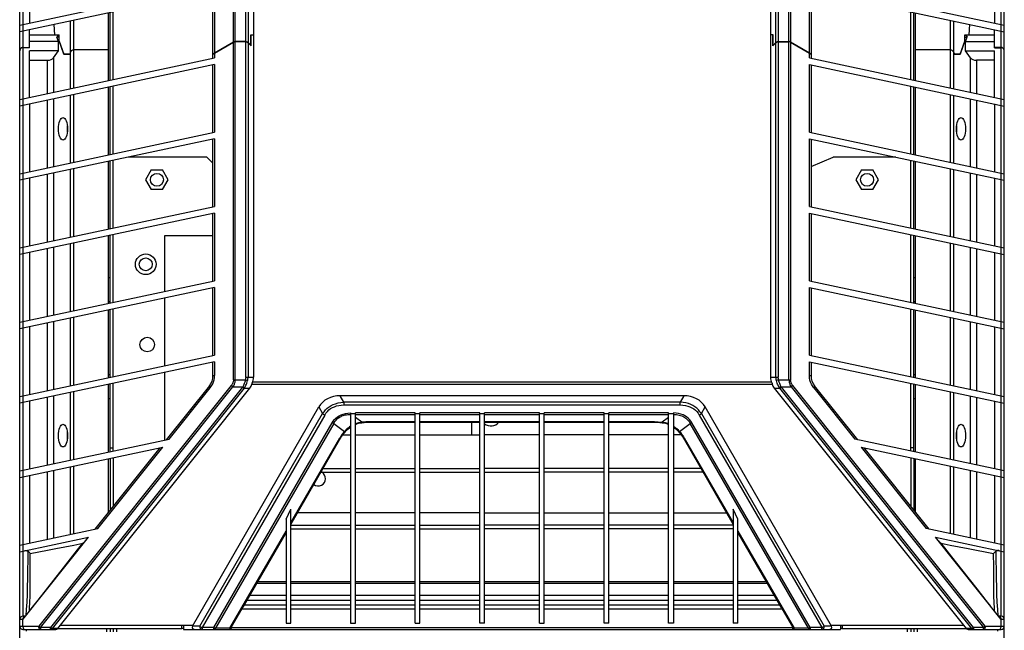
# Model space of a CAD drawing. Header units: inches. Extents: x 0 to 180, y 0 to 77.
# Tile 7 of 14: x 28.36 to 40.37, y 42.16 to 49.6. Entities that reach past the tile are written whole.
import ezdxf

# ---------------------------------------------------------------- set-up
doc = ezdxf.new("R2010")
doc.units = ezdxf.units.IN
doc.header["$LTSCALE"] = 5.5
doc.header["$MEASUREMENT"] = 0
doc.layers.get('0').update_dxf_attribs({"linetype": 'CONTINUOUS'})

msp = doc.modelspace()

# ---------------------------------------------------------------- linework, layer by layer
at = {"color": 7, "linetype": 'Continuous'}
for p, q in [((28.362, 19.265), (28.362, 56.666)), ((40.369, 19.265), (40.369, 56.666)), ((30.968, 49.33), (30.968, 53.624)), ((30.987, 53.624), (30.987, 49.335)), ((31.118, 49.335), (31.118, 53.593)), ((31.146, 53.593), (31.146, 49.324)), ((31.213, 53.593), (31.213, 45.244)), ((37.518, 53.593), (37.518, 45.244)), ((37.585, 49.324), (37.585, 53.593)), ((37.613, 53.593), (37.613, 49.335)), ((37.743, 49.335), (37.743, 53.624)), ((37.763, 53.624), (37.763, 49.33)), ((28.401, 50.37), (28.401, 49.545)), ((28.48, 50.387), (28.48, 49.562)), ((40.251, 50.387), (40.251, 49.562)), ((40.33, 49.545), (40.33, 50.37)), ((28.362, 49.537), (30.737, 50.042)), ((30.737, 49.961), (28.362, 49.456)), ((30.718, 49.184), (30.718, 49.957)), ((30.737, 49.961), (30.737, 49.196)), ((37.994, 50.042), (40.369, 49.537)), ((37.994, 49.196), (37.994, 49.961)), ((37.994, 49.961), (40.369, 49.456)), ((38.013, 49.957), (38.013, 49.184)), ((29.018, 49.596), (29.018, 48.771)), ((29.444, 48.861), (29.444, 49.686)), ((29.464, 48.865), (29.464, 49.69)), ((29.503, 48.874), (29.503, 49.699)), ((39.228, 48.874), (39.228, 49.699)), ((39.267, 48.865), (39.267, 49.69)), ((39.287, 48.861), (39.287, 49.686)), ((39.713, 48.771), (39.713, 49.596)), ((28.401, 49.545), (28.401, 49.464)), ((28.48, 49.261), (28.48, 49.481)), ((28.791, 49.418), (28.781, 49.545)), ((28.982, 48.763), (28.982, 49.588)), ((39.749, 49.588), (39.749, 48.763)), ((39.94, 49.418), (39.95, 49.545)), ((40.251, 49.261), (40.251, 49.481)), ((40.33, 49.464), (40.33, 49.545)), ((28.401, 49.464), (28.401, 49.263)), ((28.48, 49.414), (28.484, 49.418)), ((28.484, 49.418), (28.842, 49.418)), ((28.833, 49.418), (28.813, 49.389)), ((28.834, 49.338), (28.813, 49.389)), ((28.841, 49.389), (28.813, 49.389)), ((28.841, 49.389), (28.842, 49.39)), ((28.841, 49.34), (28.841, 49.389)), ((28.842, 49.344), (28.842, 49.418)), ((31.182, 49.288), (31.182, 49.418)), ((31.182, 49.418), (31.213, 49.418)), ((31.184, 49.284), (31.184, 49.418)), ((37.549, 49.418), (37.518, 49.418)), ((37.547, 49.284), (37.547, 49.418)), ((37.549, 49.288), (37.549, 49.418)), ((39.889, 49.344), (39.889, 49.418)), ((39.889, 49.418), (40.247, 49.418)), ((39.89, 49.389), (39.889, 49.39)), ((39.89, 49.34), (39.89, 49.389)), ((39.89, 49.389), (39.918, 49.389)), ((39.897, 49.338), (39.918, 49.389)), ((39.898, 49.418), (39.918, 49.389)), ((40.251, 49.414), (40.247, 49.418)), ((40.33, 49.263), (40.33, 49.464)), ((28.401, 49.263), (28.48, 49.263)), ((28.401, 49.261), (28.401, 48.639)), ((28.48, 49.261), (28.401, 49.261)), ((28.834, 49.338), (28.48, 49.338)), ((28.834, 49.222), (28.834, 49.338)), ((28.841, 49.34), (28.898, 49.182)), ((28.841, 49.34), (28.844, 49.339)), ((28.9, 49.184), (28.842, 49.344)), ((29.444, 49.233), (29.018, 49.233)), ((30.737, 49.196), (30.968, 49.33)), ((30.968, 49.328), (30.737, 49.194)), ((30.968, 45.212), (30.968, 49.328)), ((30.984, 49.335), (30.987, 49.335)), ((31.118, 49.335), (30.987, 49.335)), ((30.987, 49.333), (30.987, 45.212)), ((31.118, 49.333), (30.987, 49.333)), ((31.118, 45.244), (31.118, 49.333)), ((31.182, 49.288), (31.146, 49.324)), ((31.146, 49.322), (31.146, 45.244)), ((31.184, 49.284), (31.146, 49.322)), ((31.182, 49.288), (31.18, 49.288)), ((37.547, 49.284), (37.585, 49.322)), ((37.549, 49.288), (37.585, 49.324)), ((37.549, 49.288), (37.551, 49.288)), ((37.585, 45.244), (37.585, 49.322)), ((37.613, 49.335), (37.743, 49.335)), ((37.613, 49.333), (37.613, 45.244)), ((37.613, 49.333), (37.743, 49.333)), ((37.747, 49.335), (37.743, 49.335)), ((37.743, 45.212), (37.743, 49.333)), ((37.994, 49.196), (37.763, 49.33)), ((37.763, 49.328), (37.763, 45.212)), ((37.763, 49.328), (37.994, 49.194)), ((39.713, 49.233), (39.287, 49.233)), ((39.889, 49.344), (39.831, 49.184)), ((39.833, 49.182), (39.89, 49.34)), ((39.89, 49.34), (39.887, 49.339)), ((39.897, 49.222), (39.897, 49.338)), ((39.897, 49.338), (40.251, 49.338)), ((40.33, 49.263), (40.251, 49.263)), ((40.251, 49.261), (40.33, 49.261)), ((40.33, 48.639), (40.33, 49.261)), ((28.362, 48.631), (30.737, 49.136)), ((28.48, 48.656), (28.48, 49.222)), ((28.834, 49.222), (28.48, 49.222)), ((28.775, 49.136), (28.834, 49.222)), ((28.775, 49.136), (28.775, 48.719)), ((28.971, 49.182), (28.898, 49.182)), ((28.9, 49.184), (28.972, 49.184)), ((28.936, 49.182), (28.936, 49.184)), ((28.944, 49.184), (28.944, 49.182)), ((28.982, 49.209), (28.971, 49.182)), ((30.718, 49.184), (30.726, 49.184)), ((30.718, 49.132), (30.718, 49.182)), ((30.725, 49.182), (30.718, 49.182)), ((30.737, 49.194), (30.737, 49.136)), ((37.994, 49.136), (37.994, 49.194)), ((37.994, 49.136), (40.369, 48.631)), ((38.004, 49.184), (38.013, 49.184)), ((38.013, 49.182), (38.006, 49.182)), ((38.013, 49.182), (38.013, 49.132)), ((39.749, 49.209), (39.76, 49.182)), ((39.759, 49.184), (39.831, 49.184)), ((39.833, 49.182), (39.76, 49.182)), ((39.787, 49.184), (39.787, 49.182)), ((39.795, 49.184), (39.795, 49.182)), ((39.897, 49.222), (40.251, 49.222)), ((39.956, 49.136), (39.897, 49.222)), ((39.956, 48.719), (39.956, 49.136)), ((40.251, 48.656), (40.251, 49.222)), ((30.737, 49.055), (28.362, 48.55)), ((28.48, 49.108), (28.702, 49.108)), ((28.702, 48.703), (28.702, 49.108)), ((30.718, 48.226), (30.718, 49.051)), ((30.737, 49.055), (30.737, 48.23)), ((37.994, 48.23), (37.994, 49.055)), ((37.994, 49.055), (40.369, 48.55)), ((38.013, 49.051), (38.013, 48.226)), ((40.029, 49.108), (40.029, 48.703)), ((40.251, 49.108), (40.029, 49.108)), ((29.444, 47.956), (29.444, 48.781)), ((29.464, 47.96), (29.464, 48.785)), ((29.503, 47.968), (29.503, 48.793)), ((39.228, 47.968), (39.228, 48.793)), ((39.267, 47.96), (39.267, 48.785)), ((39.287, 47.956), (39.287, 48.781)), ((28.401, 48.639), (28.401, 48.559)), ((28.775, 48.638), (28.775, 47.813)), ((28.982, 47.857), (28.982, 48.682)), ((29.018, 48.69), (29.018, 47.865)), ((39.713, 47.865), (39.713, 48.69)), ((39.749, 48.682), (39.749, 47.857)), ((39.956, 47.813), (39.956, 48.638)), ((40.33, 48.559), (40.33, 48.639)), ((28.401, 48.559), (28.401, 47.734)), ((28.48, 48.576), (28.48, 47.751)), ((28.702, 47.798), (28.702, 48.623)), ((40.029, 48.623), (40.029, 47.798)), ((40.251, 48.576), (40.251, 47.751)), ((40.33, 47.734), (40.33, 48.559)), ((28.362, 47.725), (30.737, 48.23)), ((37.994, 48.23), (40.369, 47.725)), ((30.737, 48.15), (28.362, 47.645)), ((30.718, 47.321), (30.718, 48.146)), ((30.737, 48.15), (30.737, 47.325)), ((37.994, 47.325), (37.994, 48.15)), ((37.994, 48.15), (40.369, 47.645)), ((38.013, 48.146), (38.013, 47.321)), ((30.645, 47.926), (29.685, 47.926)), ((30.645, 47.926), (30.718, 47.853)), ((38.013, 47.815), (38.283, 47.926)), ((39.046, 47.926), (38.283, 47.926)), ((29.444, 47.05), (29.444, 47.875)), ((29.464, 47.054), (29.464, 47.879)), ((29.503, 47.063), (29.503, 47.888)), ((39.228, 47.063), (39.228, 47.888)), ((39.267, 47.054), (39.267, 47.879)), ((39.287, 47.05), (39.287, 47.875)), ((28.401, 47.734), (28.401, 47.653)), ((28.702, 46.892), (28.702, 47.717)), ((28.775, 47.733), (28.775, 46.908)), ((28.982, 46.952), (28.982, 47.777)), ((29.018, 47.785), (29.018, 46.96)), ((29.965, 47.771), (29.896, 47.651)), ((29.965, 47.771), (30.104, 47.771)), ((30.173, 47.651), (30.104, 47.771)), ((38.627, 47.771), (38.558, 47.651)), ((38.627, 47.771), (38.766, 47.771)), ((38.835, 47.651), (38.766, 47.771)), ((39.713, 46.96), (39.713, 47.785)), ((39.749, 47.777), (39.749, 46.952)), ((39.956, 46.908), (39.956, 47.733)), ((40.029, 47.717), (40.029, 46.892)), ((40.33, 47.653), (40.33, 47.734)), ((28.401, 47.653), (28.401, 46.828)), ((28.48, 47.67), (28.48, 46.845)), ((29.896, 47.651), (29.965, 47.531)), ((30.104, 47.531), (30.173, 47.651)), ((38.558, 47.651), (38.627, 47.531)), ((38.766, 47.531), (38.835, 47.651)), ((40.251, 47.67), (40.251, 46.845)), ((40.33, 46.828), (40.33, 47.653)), ((30.104, 47.531), (29.965, 47.531)), ((38.766, 47.531), (38.627, 47.531)), ((28.362, 46.82), (30.737, 47.325)), ((37.994, 47.325), (40.369, 46.82)), ((30.737, 47.244), (28.362, 46.739)), ((30.718, 46.415), (30.718, 47.24)), ((30.737, 47.244), (30.737, 46.419)), ((37.994, 46.419), (37.994, 47.244)), ((37.994, 47.244), (40.369, 46.739)), ((38.013, 47.24), (38.013, 46.415)), ((29.444, 46.145), (29.444, 46.97)), ((29.464, 46.149), (29.464, 46.974)), ((29.503, 46.157), (29.503, 46.982)), ((30.133, 46.291), (30.133, 46.973)), ((30.133, 46.973), (30.718, 46.973)), ((39.228, 46.157), (39.228, 46.982)), ((39.267, 46.149), (39.267, 46.974)), ((39.287, 46.145), (39.287, 46.97)), ((28.982, 46.046), (28.982, 46.871)), ((29.018, 46.879), (29.018, 46.054)), ((39.713, 46.054), (39.713, 46.879)), ((39.749, 46.871), (39.749, 46.046)), ((28.401, 46.828), (28.401, 46.748)), ((28.401, 46.748), (28.401, 45.923)), ((28.48, 46.765), (28.48, 45.94)), ((28.702, 45.987), (28.702, 46.812)), ((28.775, 46.827), (28.775, 46.002)), ((39.956, 46.002), (39.956, 46.827)), ((40.029, 46.812), (40.029, 45.987)), ((40.251, 46.765), (40.251, 45.94)), ((40.33, 46.748), (40.33, 46.828)), ((40.33, 45.923), (40.33, 46.748)), ((28.362, 45.914), (30.737, 46.419)), ((29.444, 46.46), (29.464, 46.46)), ((37.994, 46.419), (40.369, 45.914)), ((39.267, 46.46), (39.287, 46.46)), ((30.737, 46.339), (28.362, 45.834)), ((30.718, 45.51), (30.718, 46.335)), ((30.737, 46.339), (30.737, 45.514)), ((37.994, 45.514), (37.994, 46.339)), ((37.994, 46.339), (40.369, 45.834)), ((38.013, 46.335), (38.013, 45.51)), ((29.464, 46.164), (29.444, 46.164)), ((30.133, 45.386), (30.133, 46.211)), ((39.287, 46.164), (39.267, 46.164)), ((29.444, 45.239), (29.444, 46.064)), ((29.464, 45.243), (29.464, 46.068)), ((29.503, 45.252), (29.503, 46.077)), ((39.228, 45.252), (39.228, 46.077)), ((39.267, 45.243), (39.267, 46.068)), ((39.287, 45.239), (39.287, 46.064)), ((28.401, 45.923), (28.401, 45.842)), ((28.702, 45.081), (28.702, 45.906)), ((28.775, 45.922), (28.775, 45.097)), ((28.982, 45.141), (28.982, 45.966)), ((29.018, 45.974), (29.018, 45.149)), ((39.713, 45.149), (39.713, 45.974)), ((39.749, 45.966), (39.749, 45.141)), ((39.956, 45.097), (39.956, 45.922)), ((40.029, 45.906), (40.029, 45.081)), ((40.33, 45.842), (40.33, 45.923)), ((28.401, 45.842), (28.401, 45.017)), ((28.48, 45.859), (28.48, 45.034)), ((40.251, 45.859), (40.251, 45.034)), ((40.33, 45.017), (40.33, 45.842)), ((28.362, 45.009), (30.737, 45.514)), ((37.994, 45.514), (40.369, 45.009)), ((30.737, 45.433), (28.362, 44.928)), ((30.718, 45.264), (30.718, 45.429)), ((30.737, 45.433), (30.737, 45.264)), ((37.994, 45.264), (37.994, 45.433)), ((37.994, 45.433), (40.369, 44.928)), ((38.013, 45.429), (38.013, 45.264)), ((29.444, 45.279), (29.464, 45.279)), ((30.133, 44.48), (30.133, 45.305)), ((39.267, 45.279), (39.287, 45.279)), ((29.444, 44.334), (29.444, 45.159)), ((29.464, 44.338), (29.464, 45.163)), ((29.503, 44.346), (29.503, 45.171)), ((30.718, 45.264), (30.737, 45.264)), ((30.968, 45.212), (31.113, 45.212)), ((31.113, 45.212), (31.141, 45.204)), ((31.118, 45.244), (31.213, 45.244)), ((37.54, 45.155), (31.191, 45.155)), ((31.202, 45.188), (37.529, 45.188)), ((37.518, 45.244), (37.613, 45.244)), ((37.617, 45.212), (37.59, 45.204)), ((37.617, 45.212), (37.763, 45.212)), ((37.994, 45.264), (38.013, 45.264)), ((39.228, 44.346), (39.228, 45.171)), ((39.267, 44.338), (39.267, 45.163)), ((39.287, 44.334), (39.287, 45.159)), ((30.942, 45.146), (28.595, 42.21)), ((28.615, 42.193), (30.962, 45.129)), ((31.079, 45.122), (28.738, 42.193)), ((31.1, 45.113), (28.758, 42.183)), ((28.827, 42.183), (31.168, 45.113)), ((28.982, 44.235), (28.982, 45.06)), ((29.018, 45.068), (29.018, 44.243)), ((30.675, 45.141), (30.149, 44.483)), ((30.186, 44.491), (30.686, 45.116)), ((30.962, 45.129), (31.084, 45.129)), ((31.1, 45.113), (31.168, 45.113)), ((37.563, 45.113), (37.631, 45.113)), ((37.563, 45.113), (39.904, 42.183)), ((39.973, 42.183), (37.631, 45.113)), ((37.647, 45.129), (37.769, 45.129)), ((39.993, 42.193), (37.652, 45.122)), ((37.769, 45.129), (40.116, 42.193)), ((40.136, 42.21), (37.789, 45.146)), ((38.045, 45.116), (38.545, 44.491)), ((38.582, 44.483), (38.056, 45.141)), ((39.713, 44.243), (39.713, 45.068)), ((39.749, 45.06), (39.749, 44.235)), ((28.401, 45.017), (28.401, 44.937)), ((28.401, 44.937), (28.401, 44.112)), ((28.48, 44.954), (28.48, 44.129)), ((28.702, 44.176), (28.702, 45.001)), ((28.775, 45.016), (28.775, 44.191)), ((29.464, 44.983), (29.444, 44.983)), ((32.314, 44.939), (32.27, 45.019)), ((36.46, 45.019), (32.27, 45.019)), ((32.314, 44.939), (32.314, 44.907)), ((36.417, 44.939), (32.314, 44.939)), ((36.46, 45.019), (36.417, 44.939)), ((36.417, 44.907), (36.417, 44.939)), ((39.287, 44.983), (39.267, 44.983)), ((39.956, 44.191), (39.956, 45.016)), ((40.029, 45.001), (40.029, 44.176)), ((40.251, 44.954), (40.251, 44.129)), ((40.33, 44.937), (40.33, 45.017)), ((40.33, 44.112), (40.33, 44.937)), ((30.468, 42.21), (32.011, 44.883)), ((30.56, 42.21), (32.056, 44.801)), ((32.011, 44.883), (32.056, 44.801)), ((32.314, 44.907), (36.417, 44.907)), ((32.397, 44.81), (32.397, 42.249)), ((32.456, 44.798), (32.397, 44.798)), ((32.456, 42.249), (32.456, 44.81)), ((33.184, 44.81), (32.456, 44.81)), ((32.456, 44.792), (33.184, 44.792)), ((33.184, 42.249), (33.184, 44.81)), ((33.243, 44.798), (33.184, 44.798)), ((33.243, 42.249), (33.243, 44.81)), ((33.972, 44.81), (33.243, 44.81)), ((33.243, 44.792), (33.972, 44.792)), ((33.972, 42.249), (33.972, 44.81)), ((34.031, 44.798), (33.972, 44.798)), ((34.031, 42.249), (34.031, 44.81)), ((34.7, 44.81), (34.031, 44.81)), ((34.031, 44.792), (34.7, 44.792)), ((34.7, 42.249), (34.7, 44.81)), ((34.759, 44.798), (34.7, 44.798)), ((34.759, 42.249), (34.759, 44.81)), ((35.488, 44.81), (34.759, 44.81)), ((34.759, 44.792), (35.488, 44.792)), ((35.488, 42.249), (35.488, 44.81)), ((35.547, 44.798), (35.488, 44.798)), ((35.547, 42.249), (35.547, 44.81)), ((36.275, 44.81), (35.547, 44.81)), ((35.547, 44.792), (36.275, 44.792)), ((36.275, 42.249), (36.275, 44.81)), ((36.334, 44.798), (36.275, 44.798)), ((36.334, 44.81), (36.334, 42.249)), ((36.675, 44.801), (36.72, 44.883)), ((36.675, 44.801), (38.171, 42.21)), ((38.263, 42.21), (36.72, 44.883)), ((32.081, 44.784), (30.585, 42.193)), ((30.73, 42.193), (32.171, 44.688)), ((32.191, 44.682), (30.75, 42.187)), ((32.191, 44.682), (32.322, 44.584)), ((32.536, 44.696), (32.456, 44.755)), ((32.456, 44.67), (32.475, 44.677)), ((32.515, 44.688), (32.536, 44.691)), ((32.536, 44.696), (32.522, 44.694)), ((32.551, 44.697), (32.536, 44.696)), ((32.536, 44.691), (32.541, 44.692)), ((32.541, 44.692), (32.563, 44.694)), ((32.566, 44.699), (32.551, 44.697)), ((32.604, 44.697), (32.625, 44.697)), ((32.628, 44.701), (32.612, 44.701)), ((32.625, 44.697), (33.184, 44.697)), ((32.628, 44.701), (32.628, 44.697)), ((33.184, 44.701), (32.628, 44.701)), ((33.972, 44.701), (33.243, 44.701)), ((33.243, 44.697), (33.972, 44.697)), ((33.873, 44.697), (33.873, 44.541)), ((34.7, 44.701), (34.031, 44.701)), ((34.031, 44.697), (34.7, 44.697)), ((35.488, 44.701), (34.759, 44.701)), ((34.759, 44.697), (35.488, 44.697)), ((36.103, 44.701), (35.547, 44.701)), ((35.547, 44.697), (36.106, 44.697)), ((36.103, 44.697), (36.103, 44.701)), ((36.103, 44.701), (36.119, 44.701)), ((36.106, 44.697), (36.127, 44.697)), ((36.164, 44.699), (36.18, 44.697)), ((36.168, 44.694), (36.19, 44.692)), ((36.18, 44.697), (36.195, 44.696)), ((36.19, 44.692), (36.195, 44.691)), ((36.275, 44.755), (36.195, 44.696)), ((36.209, 44.694), (36.195, 44.696)), ((36.195, 44.691), (36.216, 44.688)), ((36.256, 44.677), (36.275, 44.67)), ((36.409, 44.584), (36.54, 44.682)), ((37.981, 42.187), (36.54, 44.682)), ((38.001, 42.193), (36.56, 44.688)), ((36.65, 44.784), (38.146, 42.193)), ((32.322, 44.584), (32.311, 44.571)), ((32.332, 44.581), (32.334, 44.584)), ((32.334, 44.584), (32.349, 44.6)), ((32.383, 44.629), (32.397, 44.639)), ((36.334, 44.639), (36.348, 44.629)), ((36.409, 44.584), (36.42, 44.571)), ((28.362, 44.103), (30.186, 44.491)), ((31.669, 43.472), (32.264, 44.503)), ((32.3, 44.541), (32.397, 44.541)), ((32.456, 44.541), (33.184, 44.541)), ((33.243, 44.541), (33.972, 44.541)), ((34.7, 44.541), (34.031, 44.541)), ((35.488, 44.541), (34.759, 44.541)), ((36.275, 44.541), (35.547, 44.541)), ((36.431, 44.541), (36.334, 44.541)), ((36.452, 44.509), (37.062, 43.451)), ((36.467, 44.503), (37.062, 43.472)), ((40.369, 44.103), (38.545, 44.491)), ((28.362, 44.023), (30.109, 44.394)), ((30.072, 44.386), (29.277, 43.393)), ((29.314, 43.4), (30.109, 44.394)), ((29.464, 44.383), (29.503, 44.383)), ((38.622, 44.394), (40.369, 44.023)), ((38.622, 44.394), (39.417, 43.4)), ((39.454, 43.393), (38.659, 44.386)), ((39.267, 44.383), (39.228, 44.383)), ((29.444, 43.601), (29.444, 44.253)), ((29.464, 44.257), (29.464, 43.626)), ((29.503, 44.266), (29.503, 43.675)), ((39.228, 44.266), (39.228, 43.675)), ((39.267, 44.257), (39.267, 43.626)), ((39.287, 43.601), (39.287, 44.253)), ((28.401, 44.112), (28.401, 44.031)), ((28.702, 43.27), (28.702, 44.095)), ((28.775, 44.111), (28.775, 43.286)), ((28.982, 43.33), (28.982, 44.155)), ((29.018, 44.162), (29.018, 43.337)), ((32.035, 44.086), (32.397, 44.086)), ((32.061, 44.131), (32.397, 44.131)), ((32.456, 44.131), (33.184, 44.131)), ((32.456, 44.086), (33.184, 44.086)), ((33.243, 44.131), (33.972, 44.131)), ((33.243, 44.086), (33.972, 44.086)), ((34.7, 44.131), (34.031, 44.131)), ((34.031, 44.086), (34.7, 44.086)), ((35.488, 44.131), (34.759, 44.131)), ((35.488, 44.086), (34.759, 44.086)), ((36.275, 44.131), (35.547, 44.131)), ((36.275, 44.086), (35.547, 44.086)), ((36.67, 44.131), (36.334, 44.131)), ((36.696, 44.086), (36.334, 44.086)), ((39.713, 43.337), (39.713, 44.162)), ((39.749, 44.155), (39.749, 43.33)), ((39.956, 43.286), (39.956, 44.111)), ((40.029, 44.095), (40.029, 43.27)), ((40.33, 44.031), (40.33, 44.112)), ((28.401, 44.031), (28.401, 43.206)), ((28.48, 44.048), (28.48, 43.223)), ((40.251, 44.048), (40.251, 43.223)), ((40.33, 43.206), (40.33, 44.031)), ((31.61, 43.516), (31.669, 43.635)), ((31.669, 42.249), (31.669, 43.635)), ((32.397, 43.594), (31.751, 43.594)), ((33.184, 43.594), (32.456, 43.594)), ((33.972, 43.594), (33.243, 43.594)), ((34.031, 43.594), (34.7, 43.594)), ((34.759, 43.594), (35.488, 43.594)), ((35.547, 43.594), (36.275, 43.594)), ((36.334, 43.594), (36.98, 43.594)), ((37.062, 43.635), (37.062, 42.249)), ((37.121, 43.516), (37.062, 43.635)), ((31.61, 43.516), (31.61, 42.249)), ((37.121, 42.249), (37.121, 43.516)), ((28.362, 43.198), (29.314, 43.4)), ((30.926, 42.187), (31.61, 43.37)), ((31.091, 42.451), (31.61, 43.349)), ((31.669, 43.442), (32.397, 43.442)), ((31.669, 43.397), (32.397, 43.397)), ((32.456, 43.442), (33.184, 43.442)), ((32.456, 43.397), (33.184, 43.397)), ((33.243, 43.442), (33.972, 43.442)), ((33.243, 43.397), (33.972, 43.397)), ((34.7, 43.442), (34.031, 43.442)), ((34.7, 43.397), (34.031, 43.397)), ((35.488, 43.442), (34.759, 43.442)), ((35.488, 43.397), (34.759, 43.397)), ((36.275, 43.442), (35.547, 43.442)), ((36.275, 43.397), (35.547, 43.397)), ((37.062, 43.442), (36.334, 43.442)), ((37.062, 43.397), (36.334, 43.397)), ((37.121, 43.37), (37.805, 42.187)), ((37.121, 43.349), (37.64, 42.451)), ((40.369, 43.198), (39.417, 43.4)), ((28.362, 43.117), (29.2, 43.296)), ((28.398, 42.292), (29.2, 43.296)), ((39.531, 43.296), (40.369, 43.117)), ((40.333, 42.292), (39.531, 43.296)), ((28.401, 43.206), (28.401, 43.126)), ((28.401, 43.126), (28.401, 42.332)), ((39.775, 43), (39.601, 43.221)), ((40.33, 43.126), (40.33, 43.206)), ((40.33, 42.332), (40.33, 43.126)), ((28.491, 42.933), (28.491, 43.098)), ((40.038, 42.664), (39.775, 43)), ((40.24, 42.932), (40.239, 43.098)), ((40.24, 42.786), (40.24, 42.932)), ((31.268, 42.757), (31.61, 42.757)), ((31.669, 42.757), (32.397, 42.757)), ((32.456, 42.757), (33.184, 42.757)), ((33.243, 42.757), (33.972, 42.757)), ((34.031, 42.757), (34.7, 42.757)), ((34.759, 42.757), (35.488, 42.757)), ((35.547, 42.757), (36.275, 42.757)), ((36.334, 42.757), (37.062, 42.757)), ((37.121, 42.757), (37.463, 42.757)), ((31.61, 42.729), (31.252, 42.729)), ((32.397, 42.729), (31.669, 42.729)), ((33.184, 42.729), (32.456, 42.729)), ((33.972, 42.729), (33.243, 42.729)), ((34.7, 42.729), (34.031, 42.729)), ((35.488, 42.729), (34.759, 42.729)), ((36.275, 42.729), (35.547, 42.729)), ((37.062, 42.729), (36.334, 42.729)), ((37.479, 42.729), (37.121, 42.729)), ((40.15, 42.522), (40.038, 42.664)), ((31.61, 42.524), (31.133, 42.524)), ((31.17, 42.588), (31.61, 42.588)), ((31.669, 42.588), (32.397, 42.588)), ((32.397, 42.524), (31.669, 42.524)), ((32.456, 42.588), (33.184, 42.588)), ((33.184, 42.524), (32.456, 42.524)), ((33.243, 42.588), (33.972, 42.588)), ((33.972, 42.524), (33.243, 42.524)), ((34.031, 42.588), (34.7, 42.588)), ((34.7, 42.524), (34.031, 42.524)), ((34.759, 42.588), (35.488, 42.588)), ((35.488, 42.524), (34.759, 42.524)), ((35.547, 42.588), (36.275, 42.588)), ((36.275, 42.524), (35.547, 42.524)), ((36.334, 42.588), (37.062, 42.588)), ((37.062, 42.524), (36.334, 42.524)), ((37.121, 42.588), (37.561, 42.588)), ((37.598, 42.524), (37.121, 42.524)), ((40.202, 42.457), (40.15, 42.522)), ((30.93, 42.176), (31.071, 42.42)), ((31.61, 42.42), (31.071, 42.42)), ((31.103, 42.472), (31.61, 42.472)), ((31.669, 42.472), (32.397, 42.472)), ((32.397, 42.42), (31.669, 42.42)), ((32.456, 42.472), (33.184, 42.472)), ((33.184, 42.42), (32.456, 42.42)), ((33.243, 42.472), (33.972, 42.472)), ((33.972, 42.42), (33.243, 42.42)), ((34.031, 42.472), (34.7, 42.472)), ((34.7, 42.42), (34.031, 42.42)), ((34.759, 42.472), (35.488, 42.472)), ((35.488, 42.42), (34.759, 42.42)), ((35.547, 42.472), (36.275, 42.472)), ((36.275, 42.42), (35.547, 42.42)), ((36.334, 42.472), (37.062, 42.472)), ((37.062, 42.42), (36.334, 42.42)), ((37.121, 42.472), (37.627, 42.472)), ((37.66, 42.42), (37.121, 42.42)), ((37.66, 42.42), (37.801, 42.176)), ((28.398, 42.292), (28.362, 42.292)), ((28.429, 42.332), (28.401, 42.332)), ((28.401, 42.21), (28.401, 42.296)), ((40.33, 42.332), (40.302, 42.332)), ((40.33, 42.21), (40.33, 42.296)), ((40.369, 42.292), (40.333, 42.292)), ((28.362, 42.21), (28.595, 42.21)), ((28.401, 42.17), (28.791, 42.17)), ((28.44, 42.17), (28.44, 42.151)), ((28.615, 42.193), (28.615, 42.17)), ((28.738, 42.193), (28.615, 42.193)), ((28.738, 42.17), (28.738, 42.193)), ((28.827, 42.183), (28.758, 42.183)), ((30.339, 42.178), (28.821, 42.178)), ((28.859, 42.224), (30.476, 42.224)), ((29.425, 42.141), (29.425, 42.178)), ((29.464, 42.178), (29.464, 42.141)), ((29.503, 42.178), (29.503, 42.141)), ((29.543, 42.178), (29.543, 42.141)), ((30.339, 42.178), (30.339, 42.224)), ((30.339, 42.185), (30.359, 42.185)), ((30.359, 42.224), (30.359, 42.17)), ((30.359, 42.17), (38.372, 42.17)), ((30.56, 42.21), (30.468, 42.21)), ((30.585, 42.193), (30.585, 42.17)), ((30.73, 42.193), (30.585, 42.193)), ((30.73, 42.17), (30.73, 42.193)), ((30.926, 42.187), (30.75, 42.187)), ((30.946, 42.193), (30.942, 42.187)), ((30.943, 42.187), (30.942, 42.187)), ((30.946, 42.193), (37.785, 42.193)), ((31.61, 42.249), (31.669, 42.249)), ((32.397, 42.249), (32.456, 42.249)), ((33.184, 42.249), (33.243, 42.249)), ((34.031, 42.249), (33.972, 42.249)), ((34.7, 42.249), (34.759, 42.249)), ((35.547, 42.249), (35.488, 42.249)), ((36.334, 42.249), (36.275, 42.249)), ((37.121, 42.249), (37.062, 42.249)), ((37.789, 42.187), (37.785, 42.193)), ((37.788, 42.187), (37.789, 42.187)), ((37.981, 42.187), (37.805, 42.187)), ((38.001, 42.193), (38.001, 42.17)), ((38.146, 42.193), (38.001, 42.193)), ((38.146, 42.17), (38.146, 42.193)), ((38.263, 42.21), (38.171, 42.21)), ((38.255, 42.224), (39.872, 42.224)), ((38.372, 42.224), (38.372, 42.17)), ((38.372, 42.185), (38.392, 42.185)), ((38.392, 42.224), (38.392, 42.178)), ((39.91, 42.178), (38.392, 42.178)), ((39.188, 42.141), (39.188, 42.178)), ((39.228, 42.178), (39.228, 42.141)), ((39.267, 42.178), (39.267, 42.141)), ((39.306, 42.178), (39.306, 42.141)), ((39.973, 42.183), (39.904, 42.183)), ((39.94, 42.17), (40.33, 42.17)), ((40.116, 42.193), (39.993, 42.193)), ((39.993, 42.193), (39.993, 42.17)), ((40.116, 42.17), (40.116, 42.193)), ((40.136, 42.21), (40.369, 42.21)), ((40.291, 42.151), (40.291, 42.17))]:
    msp.add_line(p, q, dxfattribs=at)
for points in [[(30.968, 49.33), (30.971, 49.332), (30.974, 49.333)], [(30.974, 49.333), (30.977, 49.334), (30.981, 49.335), (30.984, 49.335)], [(37.757, 49.333), (37.754, 49.334), (37.75, 49.335), (37.747, 49.335)], [(37.763, 49.33), (37.76, 49.332), (37.757, 49.333)], [(30.686, 45.116), (30.702, 45.139), (30.715, 45.163), (30.725, 45.187), (30.732, 45.212), (30.736, 45.238), (30.737, 45.264)], [(30.968, 45.212), (30.967, 45.206), (30.967, 45.2), (30.966, 45.194), (30.964, 45.187), (30.962, 45.18), (30.959, 45.174), (30.956, 45.167), (30.952, 45.16), (30.948, 45.153), (30.942, 45.146)], [(30.987, 45.212), (30.987, 45.204), (30.987, 45.196), (30.985, 45.188), (30.984, 45.18), (30.982, 45.172), (30.979, 45.163), (30.976, 45.155), (30.972, 45.146), (30.967, 45.138), (30.962, 45.129)], [(31.113, 45.212), (31.11, 45.197), (31.106, 45.183), (31.101, 45.169), (31.096, 45.156), (31.091, 45.142), (31.084, 45.129)], [(31.106, 45.121), (31.114, 45.134), (31.12, 45.147), (31.126, 45.16), (31.131, 45.174), (31.136, 45.189), (31.141, 45.204)], [(31.118, 45.244), (31.118, 45.238), (31.117, 45.233), (31.117, 45.228), (31.116, 45.223), (31.115, 45.217), (31.113, 45.212)], [(31.141, 45.204), (31.142, 45.211), (31.144, 45.218), (31.145, 45.224), (31.145, 45.231), (31.146, 45.237), (31.146, 45.244)], [(31.197, 45.177), (31.195, 45.174), (31.194, 45.172), (31.193, 45.169), (31.192, 45.166), (31.191, 45.163), (31.191, 45.161)], [(37.534, 45.177), (37.536, 45.174), (37.537, 45.172), (37.538, 45.169), (37.539, 45.166), (37.54, 45.163), (37.54, 45.161)], [(37.59, 45.204), (37.589, 45.211), (37.587, 45.218), (37.586, 45.224), (37.586, 45.231), (37.585, 45.237), (37.585, 45.244)], [(37.625, 45.121), (37.617, 45.134), (37.611, 45.147), (37.605, 45.16), (37.599, 45.174), (37.595, 45.189), (37.59, 45.204)], [(37.617, 45.212), (37.616, 45.217), (37.615, 45.223), (37.614, 45.228), (37.613, 45.233), (37.613, 45.238), (37.613, 45.244)], [(37.647, 45.129), (37.64, 45.142), (37.635, 45.156), (37.63, 45.169), (37.625, 45.183), (37.621, 45.197), (37.617, 45.212)], [(37.743, 45.212), (37.744, 45.204), (37.744, 45.196), (37.745, 45.188), (37.747, 45.18), (37.749, 45.172), (37.752, 45.163), (37.755, 45.155), (37.759, 45.146), (37.764, 45.138), (37.769, 45.129)], [(37.789, 45.146), (37.783, 45.153), (37.779, 45.16), (37.775, 45.167), (37.772, 45.174), (37.769, 45.18), (37.767, 45.187), (37.765, 45.194), (37.764, 45.2), (37.763, 45.206), (37.763, 45.212)], [(38.045, 45.116), (38.03, 45.139), (38.017, 45.162), (38.007, 45.186), (37.999, 45.211), (37.995, 45.237), (37.994, 45.264)], [(30.686, 45.116), (30.681, 45.121), (30.678, 45.126), (30.675, 45.131), (30.674, 45.135), (30.674, 45.138), (30.675, 45.141)], [(30.962, 45.129), (30.959, 45.132), (30.955, 45.134), (30.952, 45.137), (30.948, 45.14), (30.945, 45.143), (30.942, 45.146)], [(31.084, 45.129), (31.083, 45.128), (31.083, 45.127), (31.082, 45.126), (31.081, 45.125), (31.08, 45.123), (31.079, 45.122)], [(31.1, 45.113), (31.097, 45.113), (31.094, 45.115), (31.09, 45.116), (31.087, 45.118), (31.083, 45.12), (31.079, 45.122)], [(31.084, 45.129), (31.088, 45.127), (31.092, 45.125), (31.096, 45.124), (31.099, 45.123), (31.103, 45.122), (31.106, 45.121)], [(31.1, 45.113), (31.101, 45.114), (31.102, 45.115), (31.103, 45.117), (31.104, 45.118), (31.105, 45.12), (31.106, 45.121)], [(37.647, 45.129), (37.643, 45.127), (37.639, 45.125), (37.635, 45.124), (37.632, 45.123), (37.628, 45.122), (37.625, 45.121)], [(37.631, 45.113), (37.63, 45.114), (37.629, 45.115), (37.628, 45.117), (37.627, 45.118), (37.626, 45.12), (37.625, 45.121)], [(37.652, 45.122), (37.648, 45.12), (37.644, 45.118), (37.641, 45.116), (37.637, 45.115), (37.634, 45.113), (37.631, 45.113)], [(37.652, 45.122), (37.651, 45.123), (37.65, 45.125), (37.649, 45.126), (37.648, 45.127), (37.648, 45.128), (37.647, 45.129)], [(37.789, 45.146), (37.786, 45.143), (37.783, 45.14), (37.779, 45.137), (37.776, 45.134), (37.772, 45.132), (37.769, 45.129)], [(38.056, 45.141), (38.057, 45.138), (38.057, 45.135), (38.056, 45.131), (38.053, 45.126), (38.05, 45.121), (38.045, 45.116)], [(32.056, 44.801), (32.073, 44.825), (32.092, 44.847), (32.113, 44.866), (32.135, 44.884), (32.16, 44.899), (32.186, 44.912), (32.215, 44.922), (32.245, 44.931), (32.279, 44.936), (32.314, 44.939)], [(36.675, 44.801), (36.658, 44.825), (36.639, 44.847), (36.618, 44.867), (36.595, 44.884), (36.571, 44.899), (36.545, 44.912), (36.516, 44.923), (36.485, 44.931), (36.452, 44.936), (36.417, 44.939)], [(32.081, 44.784), (32.076, 44.786), (32.072, 44.789), (32.068, 44.792), (32.063, 44.795), (32.06, 44.798), (32.056, 44.801)], [(32.081, 44.784), (32.096, 44.808), (32.114, 44.828), (32.132, 44.846), (32.153, 44.862), (32.176, 44.875), (32.2, 44.886), (32.225, 44.895), (32.252, 44.901), (32.282, 44.905), (32.314, 44.907)], [(32.171, 44.688), (32.185, 44.711), (32.202, 44.73), (32.219, 44.747), (32.238, 44.762), (32.258, 44.775), (32.281, 44.786), (32.306, 44.796), (32.334, 44.803), (32.364, 44.808), (32.397, 44.81)], [(32.191, 44.682), (32.198, 44.693), (32.205, 44.704), (32.212, 44.714), (32.221, 44.723), (32.229, 44.732), (32.239, 44.74), (32.248, 44.748), (32.259, 44.755), (32.269, 44.761), (32.281, 44.767), (32.292, 44.773), (32.305, 44.777), (32.318, 44.781), (32.332, 44.785), (32.347, 44.788), (32.363, 44.79), (32.379, 44.791), (32.397, 44.792)], [(36.56, 44.688), (36.546, 44.71), (36.53, 44.73), (36.513, 44.747), (36.494, 44.762), (36.473, 44.775), (36.451, 44.786), (36.426, 44.796), (36.398, 44.803), (36.367, 44.808), (36.334, 44.81)], [(36.334, 44.792), (36.371, 44.79), (36.404, 44.784), (36.435, 44.774), (36.462, 44.761), (36.486, 44.746), (36.506, 44.727), (36.525, 44.706), (36.54, 44.682)], [(36.417, 44.907), (36.45, 44.905), (36.481, 44.901), (36.509, 44.894), (36.535, 44.885), (36.559, 44.873), (36.582, 44.859), (36.602, 44.843), (36.619, 44.826), (36.636, 44.806), (36.65, 44.784)], [(36.675, 44.801), (36.671, 44.798), (36.668, 44.795), (36.663, 44.792), (36.659, 44.789), (36.655, 44.787), (36.65, 44.784)], [(32.191, 44.682), (32.188, 44.682), (32.185, 44.683), (32.181, 44.684), (32.178, 44.685), (32.174, 44.687), (32.171, 44.688)], [(32.482, 44.685), (32.469, 44.681), (32.456, 44.677)], [(32.475, 44.677), (32.495, 44.683), (32.515, 44.688)], [(32.522, 44.694), (32.508, 44.691), (32.495, 44.689), (32.482, 44.685)], [(32.541, 44.692), (32.541, 44.692), (32.539, 44.692), (32.537, 44.693), (32.536, 44.696)], [(32.563, 44.694), (32.584, 44.696), (32.604, 44.697)], [(32.612, 44.701), (32.597, 44.701), (32.582, 44.7), (32.566, 44.699)], [(36.119, 44.701), (36.134, 44.701), (36.149, 44.7), (36.164, 44.699)], [(36.127, 44.697), (36.147, 44.696), (36.168, 44.694)], [(36.19, 44.692), (36.19, 44.692), (36.192, 44.692), (36.193, 44.693), (36.195, 44.696)], [(36.249, 44.685), (36.236, 44.689), (36.222, 44.691), (36.209, 44.694)], [(36.216, 44.688), (36.236, 44.683), (36.256, 44.677)], [(36.275, 44.677), (36.262, 44.681), (36.249, 44.685)], [(36.56, 44.688), (36.557, 44.687), (36.553, 44.685), (36.55, 44.684), (36.546, 44.683), (36.543, 44.682), (36.54, 44.682)], [(31.669, 43.451), (32.279, 44.509), (32.29, 44.526), (32.302, 44.543), (32.315, 44.561)], [(32.311, 44.571), (32.301, 44.558), (32.291, 44.545), (32.281, 44.531)], [(32.315, 44.561), (32.329, 44.577), (32.332, 44.581)], [(32.345, 44.608), (32.333, 44.596), (32.322, 44.584)], [(32.332, 44.581), (32.332, 44.581), (32.33, 44.581), (32.328, 44.581), (32.326, 44.582), (32.322, 44.584)], [(32.37, 44.629), (32.357, 44.619), (32.345, 44.608)], [(32.349, 44.6), (32.366, 44.615), (32.383, 44.629)], [(32.397, 44.648), (32.383, 44.639), (32.37, 44.629)], [(36.334, 44.648), (36.348, 44.639), (36.361, 44.629)], [(36.348, 44.629), (36.365, 44.615), (36.381, 44.6)], [(36.361, 44.629), (36.374, 44.619), (36.386, 44.608)], [(36.381, 44.6), (36.397, 44.584), (36.399, 44.581)], [(36.386, 44.608), (36.398, 44.596), (36.409, 44.584)], [(36.399, 44.581), (36.399, 44.581), (36.401, 44.581), (36.403, 44.581), (36.405, 44.582), (36.409, 44.584)], [(36.399, 44.581), (36.402, 44.577), (36.416, 44.561)], [(36.416, 44.561), (36.429, 44.543), (36.441, 44.526), (36.452, 44.509)], [(36.42, 44.571), (36.43, 44.558), (36.44, 44.545), (36.45, 44.531)], [(32.281, 44.531), (32.272, 44.517), (32.264, 44.503)], [(32.278, 44.507), (32.277, 44.506), (32.275, 44.504), (32.272, 44.503), (32.268, 44.503), (32.264, 44.503)], [(36.45, 44.531), (36.459, 44.517), (36.467, 44.503)], [(36.467, 44.503), (36.463, 44.503), (36.459, 44.503), (36.456, 44.504), (36.454, 44.506), (36.453, 44.507)], [(29.166, 43.253), (29.162, 43.248), (29.157, 43.243), (29.151, 43.238), (29.145, 43.232), (29.138, 43.227), (29.13, 43.221)], [(39.565, 43.253), (39.569, 43.248), (39.574, 43.243), (39.58, 43.238), (39.586, 43.232), (39.593, 43.227), (39.601, 43.221)], [(28.421, 43.13), (28.428, 43.131), (28.436, 43.131), (28.443, 43.131), (28.45, 43.129), (28.456, 43.127), (28.461, 43.125)], [(28.461, 43.125), (28.46, 43.01), (28.458, 42.899), (28.457, 42.793), (28.454, 42.692), (28.451, 42.595), (28.447, 42.503), (28.441, 42.415), (28.435, 42.339)], [(28.491, 43.098), (28.487, 43.103), (28.483, 43.108), (28.478, 43.113), (28.472, 43.117), (28.467, 43.121), (28.461, 43.125)], [(28.491, 43.098), (28.594, 43.117), (28.699, 43.137), (28.804, 43.157), (28.911, 43.178), (29.02, 43.199), (29.13, 43.221)], [(28.895, 42.922), (29.066, 43.14), (29.13, 43.221)], [(39.601, 43.221), (39.711, 43.199), (39.82, 43.178), (39.927, 43.157), (40.032, 43.137), (40.137, 43.117), (40.239, 43.098)], [(40.239, 43.098), (40.244, 43.103), (40.248, 43.108), (40.253, 43.113), (40.259, 43.117), (40.264, 43.121), (40.27, 43.125)], [(40.31, 43.13), (40.303, 43.131), (40.296, 43.131), (40.288, 43.131), (40.282, 43.13), (40.275, 43.128), (40.27, 43.125)], [(40.296, 42.339), (40.289, 42.415), (40.284, 42.503), (40.28, 42.595), (40.277, 42.692), (40.274, 42.793), (40.273, 42.899), (40.271, 43.01), (40.27, 43.125)], [(28.48, 42.395), (28.482, 42.431), (28.486, 42.501), (28.488, 42.579), (28.49, 42.657), (28.49, 42.723), (28.491, 42.788), (28.491, 42.933)], [(28.482, 42.398), (28.533, 42.461), (28.585, 42.527), (28.895, 42.922)], [(40.251, 42.395), (40.249, 42.431), (40.245, 42.499), (40.243, 42.577), (40.241, 42.655), (40.241, 42.721), (40.24, 42.786)], [(31.071, 42.42), (31.075, 42.426), (31.078, 42.432), (31.082, 42.437), (31.085, 42.442), (31.088, 42.447), (31.091, 42.451)], [(37.648, 42.439), (37.645, 42.443), (37.643, 42.446), (37.641, 42.449), (37.64, 42.451)], [(37.66, 42.42), (37.658, 42.424), (37.656, 42.428), (37.653, 42.431), (37.648, 42.439)], [(28.42, 42.332), (28.417, 42.331), (28.413, 42.329), (28.41, 42.326), (28.407, 42.322), (28.405, 42.316), (28.403, 42.31), (28.401, 42.303), (28.401, 42.296)], [(40.33, 42.296), (40.33, 42.303), (40.328, 42.31), (40.326, 42.316), (40.324, 42.321), (40.321, 42.326), (40.318, 42.329), (40.314, 42.331), (40.311, 42.332)], [(28.401, 42.21), (28.401, 42.202), (28.402, 42.195), (28.404, 42.188), (28.406, 42.182), (28.409, 42.177), (28.413, 42.173), (28.417, 42.171), (28.42, 42.17)], [(28.595, 42.21), (28.598, 42.207), (28.601, 42.204), (28.605, 42.201), (28.608, 42.198), (28.612, 42.196), (28.615, 42.193)], [(28.615, 42.17), (28.611, 42.171), (28.608, 42.173), (28.604, 42.177), (28.601, 42.182), (28.599, 42.188), (28.597, 42.195), (28.596, 42.202), (28.595, 42.21)], [(28.738, 42.193), (28.741, 42.191), (28.745, 42.189), (28.749, 42.187), (28.752, 42.185), (28.755, 42.184), (28.758, 42.183)], [(28.758, 42.183), (28.756, 42.18), (28.753, 42.176), (28.749, 42.174), (28.745, 42.172), (28.742, 42.171), (28.738, 42.17)], [(30.56, 42.21), (30.564, 42.207), (30.567, 42.204), (30.572, 42.201), (30.576, 42.198), (30.58, 42.195), (30.585, 42.193)], [(30.585, 42.17), (30.58, 42.171), (30.575, 42.173), (30.571, 42.177), (30.567, 42.182), (30.564, 42.188), (30.562, 42.195), (30.561, 42.202), (30.56, 42.21)], [(30.73, 42.193), (30.734, 42.191), (30.737, 42.19), (30.741, 42.189), (30.744, 42.188), (30.747, 42.187), (30.75, 42.187)], [(30.75, 42.187), (30.748, 42.182), (30.745, 42.178), (30.741, 42.175), (30.738, 42.172), (30.734, 42.171), (30.73, 42.17)], [(30.926, 42.187), (30.927, 42.184), (30.928, 42.182), (30.928, 42.181), (30.929, 42.179), (30.929, 42.177), (30.93, 42.176)], [(30.93, 42.176), (30.932, 42.177), (30.935, 42.179), (30.937, 42.181)], [(30.932, 42.17), (30.934, 42.171), (30.936, 42.172), (30.938, 42.175), (30.94, 42.178), (30.942, 42.182), (30.943, 42.187)], [(30.937, 42.181), (30.939, 42.182), (30.941, 42.184), (30.942, 42.187)], [(37.799, 42.17), (37.797, 42.171), (37.794, 42.172), (37.792, 42.175), (37.791, 42.178), (37.789, 42.182), (37.788, 42.187)], [(37.792, 42.182), (37.79, 42.184), (37.789, 42.187)], [(37.801, 42.176), (37.798, 42.177), (37.796, 42.179), (37.794, 42.181), (37.792, 42.182)], [(37.805, 42.187), (37.804, 42.184), (37.803, 42.182), (37.802, 42.181), (37.802, 42.179), (37.802, 42.177), (37.801, 42.176)], [(37.981, 42.187), (37.984, 42.187), (37.987, 42.188), (37.99, 42.189), (37.994, 42.19), (37.997, 42.191), (38.001, 42.193)], [(38.001, 42.17), (37.997, 42.171), (37.993, 42.172), (37.99, 42.175), (37.986, 42.178), (37.983, 42.182), (37.981, 42.187)], [(38.146, 42.193), (38.151, 42.195), (38.155, 42.198), (38.159, 42.201), (38.164, 42.204), (38.167, 42.207), (38.171, 42.21)], [(38.171, 42.21), (38.17, 42.202), (38.169, 42.195), (38.167, 42.188), (38.163, 42.182), (38.16, 42.177), (38.155, 42.173), (38.151, 42.171), (38.146, 42.17)], [(39.973, 42.183), (39.976, 42.184), (39.979, 42.185), (39.982, 42.187), (39.986, 42.189), (39.99, 42.191), (39.993, 42.193)], [(39.993, 42.17), (39.989, 42.171), (39.985, 42.172), (39.982, 42.174), (39.978, 42.176), (39.975, 42.18), (39.973, 42.183)], [(40.116, 42.193), (40.119, 42.196), (40.123, 42.198), (40.126, 42.201), (40.13, 42.204), (40.133, 42.207), (40.136, 42.21)], [(40.136, 42.21), (40.135, 42.202), (40.134, 42.195), (40.132, 42.188), (40.13, 42.182), (40.127, 42.177), (40.123, 42.173), (40.12, 42.171), (40.116, 42.17)], [(40.311, 42.17), (40.314, 42.171), (40.318, 42.173), (40.322, 42.177), (40.325, 42.182), (40.327, 42.188), (40.329, 42.195), (40.33, 42.202), (40.33, 42.21)]]:
    msp.add_lwpolyline(points, dxfattribs=at)
for centre, radius in [((30.035, 47.651), 0.0787), ((38.696, 47.651), 0.0787), ((29.899, 46.621), 0.126), ((29.899, 46.621), 0.0787), ((29.917, 45.643), 0.0886)]:
    msp.add_circle(centre, radius, dxfattribs=at)
for centre, radius, start, end in [((30.521, 45.264), 0.197, 321.3617, 360), ((38.21, 45.264), 0.197, 180, 218.6383), ((34.108, 44.777), 0.126, 232.3493, 320.7275), ((32.003, 44.009), 0.0886, 232.8517, 61.033), ((28.401, 42.292), 0.0394, 90, 180), ((40.33, 42.292), 0.0394, 0, 90), ((28.401, 42.21), 0.0394, 180, 270), ((40.33, 42.21), 0.0394, 270, 360)]:
    msp.add_arc(centre, radius, start, end, dxfattribs=at)
for centre, major_axis, ratio, start_param, end_param in [((28.401, 49.222), (0.0394, 0), 1, 2.622068, 2.927505), ((28.401, 49.224), (0, 0.0394), 1, 1.150251, 1.570796), ((28.401, 49.224), (0.0394, 0), 1, 2.091485, 2.721048), ((28.401, 49.222), (0, 0.0394), 1, 0, 1.051271), ((28.401, 49.224), (0, 0.0394), 1, 6.283185, 6.803874), ((29.018, 49.194), (0, 0.0394), 1, 0, 1.19029), ((30.987, 49.294), (0.0394, 0), 1, 1.570796, 2.098871), ((31.118, 49.296), (0.0394, 0), 1, 1.044778, 1.570796), ((31.118, 49.294), (0.0394, 0), 1, 0.785398, 1.570796), ((31.118, 49.296), (0, 0.0394), 1, -0.785398, -0.526018), ((37.613, 49.294), (0.0394, 0), 1, 1.570796, 2.356194), ((37.613, 49.296), (0.0394, 0), 1, 2.097637, 2.356194), ((37.613, 49.296), (0, 0.0394), 1, 6.428315, 6.810026), ((37.613, 49.296), (0.0394, 0), 1, 1.570796, 1.715926), ((37.743, 49.294), (0.0394, 0), 1, 1.042722, 1.570796), ((39.713, 49.194), (0.0394, 0), 1, 6.663692, 7.853982), ((40.33, 49.224), (0.0394, 0), 1, 6.703735, 7.853982), ((40.33, 49.222), (0, 0.0394), 1, -1.05127, 0), ((40.33, 49.222), (0.0394, 0), 1, 0.049896, 0.519526), ((40.33, 49.224), (0, 0.0394), 1, 4.712389, 5.132939), ((28.401, 49.222), (0, 0.0394), 1, 1.356708, 1.570796), ((28.702, 49.153), (0.0787, 0), 0.57735, -1.570796, -0.380506), ((29.018, 49.194), (0.0394, 0), 1, 2.252179, 2.456077), ((29.018, 49.194), (0.0394, 0), 1, 1.963808, 2.164647), ((30.757, 49.162), (0.0394, 0), 1, 2.171017, 2.529758), ((30.757, 49.16), (0.0394, 0), 1, 2.489991, 2.529758), ((30.757, 49.16), (0.0394, 0), 1, 2.098871, 2.467179), ((30.757, 49.16), (0, 0.0394), 1, 0.896382, 0.919195), ((30.757, 49.162), (0, 0.0394), 1, 0.528074, 0.600221), ((37.974, 49.162), (0, 0.0394), 1, 5.468997, 5.755111), ((37.974, 49.16), (0, 0.0394), 1, -0.958962, -0.528074), ((37.974, 49.162), (0.0394, 0), 1, 0.611835, 0.756608), ((40.029, 49.153), (0.0787, 0), 0.57735, -2.761086, -1.570796), ((40.33, 49.222), (0, 0.0394), 1, -1.570796, -1.5209), ((28.995, 48.273), (0, 0.138), 0.4, 1.29532, 1.847743), ((39.736, 48.273), (0, 0.138), 0.4, -1.846324, -1.293871), ((30.9, 45.244), (0.287, -0.097), 0.595327, -0.212388, 0.081636), ((30.935, 45.244), (-0.278, 0), 0.707107, 2.797011, 3.141593), ((37.796, 45.244), (0.278, 0), 0.707107, -3.141593, -2.797011), ((37.831, 45.244), (0.287, 0.097), 0.595327, 3.059956, 3.35398), ((32.444, 44.544), (-0.391, 0.393), 0.680562, -0.595746, 0.181753), ((36.287, 44.544), (0.391, 0.393), 0.680562, -0.181753, 0.595746), ((28.995, 44.533), (0, 0.138), 0.4, 1.29532, 1.847743), ((39.736, 44.533), (0, 0.138), 0.4, -1.846324, -1.293871), ((28.773, 42.21), (0.0575, -0.0195), 0.595327, -1.05315, -0.212388), ((30.531, 42.21), (0.0661, 0.0187), 0.523595, 2.647506, 4.216581), ((31.01, 42.21), (0.0657, 0.0314), 0.36218, 2.656662, 2.847921), ((37.721, 42.21), (0.0657, -0.0314), 0.36218, 0.293672, 0.484931), ((38.2, 42.21), (0.0661, -0.0187), 0.523595, -1.074989, 0.494087), ((39.958, 42.21), (0.0575, 0.0195), 0.595327, -2.929205, -2.088443)]:
    msp.add_ellipse(centre, major_axis=major_axis, ratio=ratio, start_param=start_param, end_param=end_param, dxfattribs=at)
for centre in [(28.889, 48.273), (39.842, 48.273), (28.889, 44.533), (39.842, 44.533)]:
    msp.add_ellipse(centre, major_axis=(0, 0.138), ratio=0.4, dxfattribs=at)

doc.saveas('drawing.dxf')
